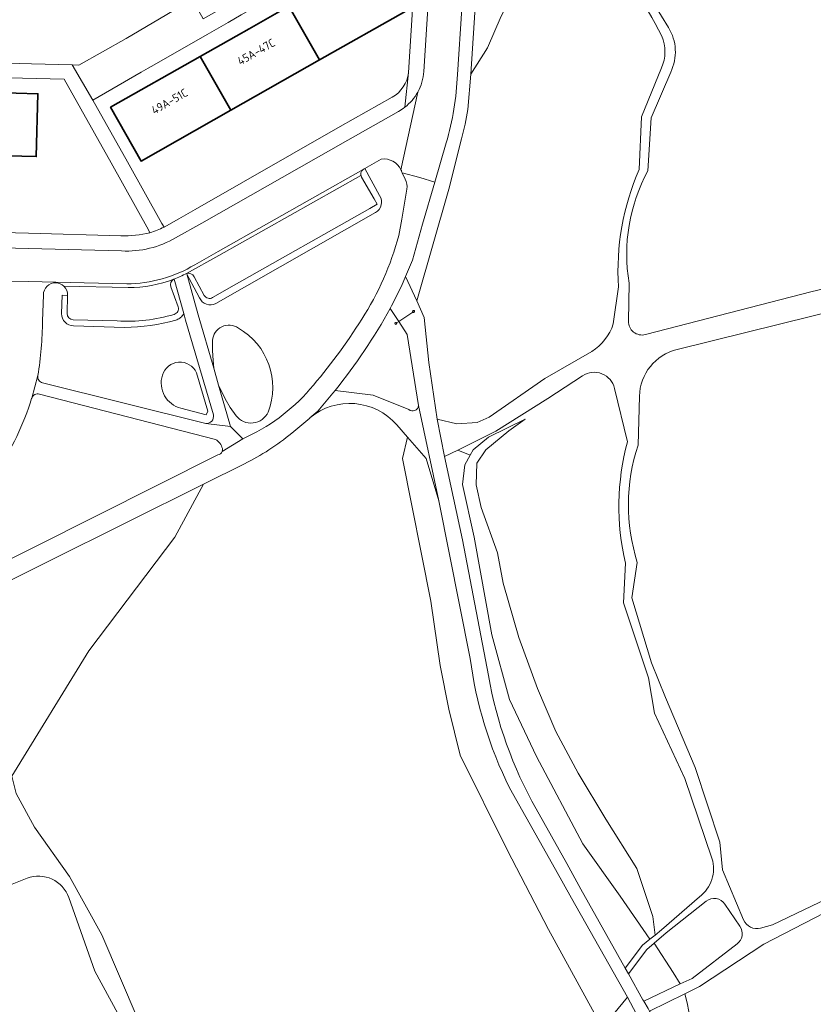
# Model space of a CAD drawing. Extents: x 152761 to 155748, y 459947 to 462743.
# Tile 106 of 256: x 154614 to 154744, y 460879 to 461040. Entities that reach past the tile are written whole.
import ezdxf
from ezdxf.enums import TextEntityAlignment as Align

# ---------------------------------------------------------------- set-up
doc = ezdxf.new("R2010")
doc.units = 0
doc.header["$LTSCALE"] = 0.75
for name, color, linetype, lineweight in [('B-RO-BV-GELEIDECONSTRUCTIE-G', 251, 'CONTINUOUS', 18), ('B-RO-GR-BEPLANTING_CULTUUR_BOSPLANTSOEN-GV', 251, 'CONTINUOUS', 18), ('B-RO-GR-BOS_LOOF-GV', 251, 'CONTINUOUS', 13), ('B-RO-GR-BOS_NAALD-GV', 251, 'CONTINUOUS', 13), ('B-RO-GR-GROENVOORZIENING-GV', 251, 'CONTINUOUS', 18), ('B-RO-GR-HAAG-GV', 251, 'CONTINUOUS', 13), ('B-RO-OG-BEBOUWING-GV', 6, 'CONTINUOUS', 35), ('B-RO-OG-BEBOUWING-T18', 1, 'CONTINUOUS', 18), ('B-RO-OG-TERREIN_CULTUURSCHEIDING-GV', 251, 'CONTINUOUS', 18), ('B-RO-OG-TERREIN_ONBEGROEID-GV', 251, 'CONTINUOUS', 18), ('B-RO-VH-VERHARDING_ASFALT-GV', 251, 'CONTINUOUS', 18), ('B-RO-VH-VERHARDING_BETONSTRAATSTEEN-GV', 251, 'CONTINUOUS', 18), ('B-RO-VH-VERHARDING_FUNDERING_ZAND-GV', 251, 'CONTINUOUS', 18), ('B-RO-VH-VERHARDING_HALFVERHARDING_GRIND-GV', 251, 'CONTINUOUS', 18), ('B-RO-VH-VERHARDING_TEGEL-GV', 251, 'CONTINUOUS', 18)]:
    doc.layers.add(name, color=color, linetype=linetype, lineweight=lineweight)
doc.styles.add('NLCS-ISO-M200-T18', font='NLCS-ISO.ttf', dxfattribs={"height": 0.36})

msp = doc.modelspace()

# ---------------------------------------------------------------- linework, layer by layer
at = {"layer": 'B-RO-BV-GELEIDECONSTRUCTIE-G'}
for points in [[(154678.354, 460992.621, 1.0059524), (154678.018, 460992.621)], [(154678.018, 460992.621, 0.1484412), (154678.046, 460992.527)], [(154678.046, 460992.527, 0.7380674), (154678.354, 460992.621)], [(154675.409, 460990.759, 0.6863993), (154675.106, 460990.669)], [(154675.106, 460990.669, 0.9258204), (154675.443, 460990.669)], [(154675.443, 460990.669, 0.1313777), (154675.409, 460990.759)]]:
    msp.add_lwpolyline(points, format="xyb", dxfattribs=at)
at = {"layer": 'B-RO-BV-GELEIDECONSTRUCTIE-G', "flags": 128}
for points in [[(154678.046, 460992.527), (154675.764, 460990.997)], [(154678.186, 460992.621), (154678.046, 460992.527)], [(154675.409, 460990.759), (154675.275, 460990.669)], [(154675.764, 460990.997), (154675.409, 460990.759)]]:
    msp.add_lwpolyline(points, dxfattribs=at)
at = {"layer": 'B-RO-GR-BEPLANTING_CULTUUR_BOSPLANTSOEN-GV'}
for points in [[(154649.479, 460989.9, 0.5839799), (154645.245, 460987.871)], [(154654.366, 460976.149, 0.3710873), (154649.479, 460989.9)], [(154642.636, 460982.59, 0.6888902), (154637.027, 460982.176)], [(154637.027, 460982.176, 0.4309988), (154640.073, 460976.779)], [(154649.099, 460975.54, 0.5599017), (154654.366, 460976.149)], [(154693.93, 460914.559, -0.0842594), (154687.465, 460935.792)], [(154690.456, 460932.967, 0.0857405), (154698.274, 460911.135)]]:
    msp.add_lwpolyline(points, format="xyb", dxfattribs=at)
at = {"layer": 'B-RO-GR-BEPLANTING_CULTUUR_BOSPLANTSOEN-GV', "flags": 128}
for points in [[(154645.245, 460987.871), (154645.218, 460986.22), (154645.341, 460984.574), (154645.434, 460983.331)], [(154645.434, 460983.331), (154646.232, 460980.576), (154646.598, 460979.798), (154647.301, 460978.305), (154648.137, 460976.881), (154649.099, 460975.54)], [(154640.073, 460976.779), (154644.229, 460975.701), (154644.462, 460976.307), (154642.636, 460982.59)], [(154687.465, 460935.792), (154682.32, 460961.594), (154680.236, 460968.544), (154677.203, 460972.036), (154676.361, 460968.534), (154680.991, 460945.137), (154682.561, 460934.639), (154683.968, 460927.441), (154685.808, 460919.937), (154693.495, 460904.406), (154700.274, 460891.381), (154708.774, 460875.904), (154709.131, 460875.301), (154713.251, 460880.25), (154704.059, 460896.521), (154701.451, 460901.166), (154693.93, 460914.559)], [(154703.275, 460902.161), (154705.609, 460897.972), (154712.842, 460885.04), (154715.679, 460888.777), (154716.899, 460889.754), (154712.018, 460896.802), (154705.904, 460905.388), (154698.341, 460919.698), (154693.9, 460929.049), (154690.983, 460939.646), (154688.105, 460955.661), (154686.201, 460964.292), (154686.57, 460967.49), (154687.482, 460969.098), (154685.428, 460969.925), (154683.265, 460968.848), (154686.213, 460955.234), (154690.456, 460932.967)], [(154698.274, 460911.135), (154703.275, 460902.161)], [(154724.429, 460873.834), (154723.857, 460875.084), (154723.032, 460879.346), (154722.633, 460880.847), (154716.843, 460877.979), (154721.872, 460869.572)]]:
    msp.add_lwpolyline(points, dxfattribs=at)
msp.add_lwpolyline([(154713.377, 460884.084), (154715.757, 460879.829), (154715.888, 460879.605), (154721.88, 460882.436), (154720.694, 460884.295), (154717.622, 460889.124), (154716.392, 460888.062)], close=True, dxfattribs=at)
at = {"layer": 'B-RO-GR-BOS_LOOF-GV', "flags": 128}
for points in [[(154787.507, 461074.074), (154768.569, 461069.756), (154740.74, 461063.697), (154711.888, 461056.18), (154712.054, 461052.073), (154716.521, 461044.81), (154719.954, 461039.148)], [(154698.705, 461055.862), (154696.226, 461048.271), (154692.515, 461040.989), (154690.279, 461035.817), (154687.584, 461031.526), (154687.089, 461025.74), (154686.65, 461023.307), (154686.034, 461020.913), (154683.979, 461012.688), (154678.713, 460994.345), (154679.943, 460991.619), (154680.677, 460984.292), (154682.048, 460974.997), (154685.263, 460974.23), (154688.593, 460974.412), (154690.578, 460975.321), (154699.714, 460981.667), (154707.373, 460986.076)], [(154715.151, 461015.901), (154715.541, 461024.516), (154718.807, 461032.538)], [(154720.326, 461031.858), (154717.087, 461024.359), (154716.574, 461015.683)], [(154716.173, 460988.842), (154743.516, 460995.908), (154773.686, 461002.943), (154787.394, 461005.736), (154792.209, 461006.852)], [(154710.905, 460990.6), (154711.748, 460996.653)], [(154713.489, 460997.284), (154713.378, 460991.047)], [(154705.87, 460982.101), (154700.168, 460978.346), (154691.645, 460973.02), (154685.428, 460969.925), (154687.482, 460969.098), (154687.975, 460969.966), (154690.458, 460972.044), (154696.476, 460974.96), (154693.778, 460973.067), (154690.016, 460969.941), (154688.539, 460967.747), (154688.455, 460964.234), (154689.262, 460960.522), (154691.917, 460953.054), (154692.863, 460948.114), (154695.426, 460939.218), (154698.464, 460930.864), (154701.484, 460923.796), (154705.153, 460916.985), (154709.691, 460909.444), (154714.747, 460901.373), (154717.413, 460893.502), (154717.756, 460890.441), (154718.81, 460891.286), (154725.011, 460896.727)], [(154713.224, 460971.273), (154711.125, 460980.023)], [(154727.079, 460903.023), (154722.644, 460916.1), (154717.664, 460926.815), (154716.685, 460932.598), (154712.596, 460944.911), (154712.896, 460951.384)], [(154748.162, 460894.895), (154745.539, 460894.092), (154735.573, 460888.949), (154725.013, 460882.026), (154722.633, 460880.847), (154723.032, 460879.346), (154723.857, 460875.084), (154724.429, 460873.834)]]:
    msp.add_lwpolyline(points, dxfattribs=at)
for points in [[(154687.584, 461031.526), (154690.279, 461035.817), (154692.515, 461040.989), (154696.226, 461048.271), (154698.705, 461055.862), (154689.211, 461056.792)], [(154716.899, 460889.754), (154717.756, 460890.441), (154717.413, 460893.502), (154714.747, 460901.373), (154709.691, 460909.444), (154705.153, 460916.985), (154701.484, 460923.796), (154698.464, 460930.864), (154695.426, 460939.218), (154692.863, 460948.114), (154691.917, 460953.054), (154689.262, 460960.522), (154688.455, 460964.234), (154688.539, 460967.747), (154690.016, 460969.941), (154693.778, 460973.067), (154696.476, 460974.96), (154690.458, 460972.044), (154687.975, 460969.966), (154687.482, 460969.098), (154686.57, 460967.49), (154686.201, 460964.292), (154688.105, 460955.661), (154690.983, 460939.646), (154693.9, 460929.049), (154698.341, 460919.698), (154705.904, 460905.388), (154712.018, 460896.802)]]:
    msp.add_lwpolyline(points, close=True, dxfattribs=at)
at = {"layer": 'B-RO-GR-BOS_LOOF-GV'}
for points in [[(154718.846, 461037.744, 0.0552358), (154708.729, 461053.189)], [(154719.954, 461039.148, -0.2554253), (154720.326, 461031.858)], [(154718.807, 461032.538, 0.2099498), (154718.846, 461037.744)], [(154711.748, 460996.653, -0.1189153), (154715.151, 461015.901)], [(154716.574, 461015.683, 0.1663656), (154713.489, 460997.284)], [(154707.373, 460986.076, 0.1794927), (154710.905, 460990.6)], [(154713.378, 460991.047, 0.4960317), (154716.173, 460988.842)], [(154711.125, 460980.023, 0.520259), (154705.87, 460982.101)], [(154712.896, 460951.384, -0.1231842), (154713.224, 460971.273)], [(154725.011, 460896.727, 0.3182861), (154727.079, 460903.023)]]:
    msp.add_lwpolyline(points, format="xyb", dxfattribs=at)
at = {"layer": 'B-RO-GR-BOS_NAALD-GV', "flags": 128}
for points in [[(154791.591, 461002.706), (154779.331, 461000.127), (154749.384, 460993.333), (154721.355, 460986.407)], [(154735.054, 460891.594), (154736.997, 460892.149), (154756.248, 460901.368), (154764.332, 460908.018), (154771.1, 460912.797), (154776.448, 460923.409), (154782.731, 460935.553), (154785.479, 460940.519), (154786.983, 460945.898), (154787.374, 460948.893), (154782.159, 460947.142), (154773.451, 460947.6), (154764.281, 460949.261), (154754.126, 460956.019), (154749.798, 460962.596), (154747.754, 460968.244), (154747.181, 460974.484), (154749.8, 460981.544), (154756.017, 460986.683), (154766.479, 460990.976), (154776.314, 460992.308), (154785.486, 460991.235), (154789.645, 460988.676)], [(154715.184, 460978.747), (154714.96, 460970.707)], [(154661.184, 460975.175), (154661.179, 460975.171), (154658.218, 460972.69)], [(154698.836, 460862.934), (154709.131, 460875.301), (154708.774, 460875.904), (154700.274, 460891.381), (154693.495, 460904.406), (154685.808, 460919.937), (154683.968, 460927.441), (154682.561, 460934.639), (154680.991, 460945.137), (154676.361, 460968.534), (154677.203, 460972.036), (154675.463, 460974.039)], [(154650.467, 460967.682), (154643.766, 460964.348), (154639.092, 460955.62), (154624.963, 460937.003), (154612.363, 460916.501), (154613.064, 460913.663), (154616.052, 460908.154), (154621.814, 460900.066), (154627.099, 460890.462), (154639, 460862.636), (154640.624, 460854.458)], [(154714.845, 460951.522), (154713.937, 460945.68), (154717.161, 460935.051), (154719.475, 460929.379), (154724.319, 460917.918), (154728.369, 460905.698), (154728.818, 460901.112), (154732.259, 460892.934)], [(154614.893, 460899.754), (154611.847, 460898.585)], [(154638.46, 460845.362), (154639.163, 460851.485), (154633.747, 460865.541), (154631.093, 460875.104), (154625.951, 460884.512), (154621.691, 460896.612)], [(154726.118, 460896.001), (154719.571, 460890.806), (154717.622, 460889.124), (154720.694, 460884.295), (154721.88, 460882.436), (154723.812, 460883.349), (154731.192, 460888.986)], [(154731.664, 460891.897), (154729.193, 460895.532)]]:
    msp.add_lwpolyline(points, dxfattribs=at)
at = {"layer": 'B-RO-GR-BOS_NAALD-GV'}
for points in [[(154721.355, 460986.407, 0.3371489), (154715.184, 460978.747)], [(154675.463, 460974.039, 0.4089944), (154661.184, 460975.175)], [(154658.218, 460972.69, -0.0613792), (154650.467, 460967.682)], [(154714.96, 460970.707, 0.1576755), (154714.845, 460951.522)], [(154621.691, 460896.612, 0.4225095), (154614.893, 460899.754)], [(154729.193, 460895.532, 0.4361204), (154726.118, 460896.001)], [(154732.259, 460892.934, 0.379943), (154735.054, 460891.594)], [(154731.192, 460888.986, 0.3985381), (154731.664, 460891.897)]]:
    msp.add_lwpolyline(points, format="xyb", dxfattribs=at)
at = {"layer": 'B-RO-GR-GROENVOORZIENING-GV'}
for points in [[(154669.929, 461015.915, 0.3754328), (154669.635, 461014.7)], [(154669.635, 461014.7, 0.0194102), (154669.67, 461014.639)], [(154671.951, 461008.827, 0.4330581), (154672.621, 461011.621)], [(154638.915, 460997.933, 0.3780123), (154638.432, 460996.676)], [(154642.228, 460998.32, 0.3355548), (154641.003, 460998.865)], [(154643.102, 460994.867, 0.4240904), (154645.807, 460993.932)], [(154645.258, 460994.918, -0.4323289), (154643.903, 460995.246)], [(154639.617, 460993.378, -0.4279368), (154638.942, 460992.151)], [(154620.484, 460992.287, 0.4010412), (154622.487, 460990.263)], [(154622.409, 460991.252, -0.3988109), (154621.424, 460992.293)], [(154638.942, 460992.151, -0.08692), (154629.622, 460991.079)], [(154630.838, 460990.026, 0.0644), (154639.239, 460991.219)]]:
    msp.add_lwpolyline(points, format="xyb", dxfattribs=at)
at = {"layer": 'B-RO-GR-GROENVOORZIENING-GV', "flags": 128}
for points in [[(154672.621, 461011.621), (154670.193, 461016.064), (154670.091, 461016.006), (154669.929, 461015.915)], [(154669.67, 461014.639), (154671.704, 461011.071), (154672.204, 461010.193), (154670.997, 461009.509), (154648.818, 460996.952), (154645.258, 460994.918)], [(154645.807, 460993.932), (154671.951, 461008.827)], [(154639.239, 460991.219), (154639.409, 460991.274), (154639.573, 460991.343), (154639.73, 460991.427), (154639.88, 460991.525), (154640.02, 460991.635), (154640.149, 460991.757), (154640.268, 460991.891), (154640.374, 460992.034), (154640.466, 460992.186), (154640.525, 460992.306), (154638.938, 460997.898), (154638.915, 460997.933)], [(154641.003, 460998.865), (154643.102, 460994.867)], [(154643.903, 460995.246), (154642.228, 460998.32)], [(154638.432, 460996.676), (154639.617, 460993.378)], [(154621.424, 460992.293), (154621.504, 460995.252), (154620.601, 460995.287), (154620.484, 460992.287)], [(154629.622, 460991.079), (154622.409, 460991.252)], [(154622.487, 460990.263), (154630.838, 460990.026)]]:
    msp.add_lwpolyline(points, dxfattribs=at)
at = {"layer": 'B-RO-GR-HAAG-GV'}
for points in [[(154669.929, 461015.915, 0.3754328), (154669.635, 461014.7)], [(154669.635, 461014.7, 0.0194102), (154669.67, 461014.639)], [(154671.951, 461008.827, 0.4330581), (154672.621, 461011.621)], [(154638.915, 460997.933, 0.3780123), (154638.432, 460996.676)], [(154642.228, 460998.32, 0.3355548), (154641.003, 460998.865)], [(154643.102, 460994.867, 0.4240904), (154645.807, 460993.932)], [(154645.258, 460994.918, -0.4323289), (154643.903, 460995.246)], [(154639.617, 460993.378, -0.4279368), (154638.942, 460992.151)], [(154620.484, 460992.287, 0.4010412), (154622.487, 460990.263)], [(154622.409, 460991.252, -0.3988109), (154621.424, 460992.293)], [(154638.942, 460992.151, -0.08692), (154629.622, 460991.079)], [(154630.838, 460990.026, 0.0644), (154639.239, 460991.219)]]:
    msp.add_lwpolyline(points, format="xyb", dxfattribs=at)
at = {"layer": 'B-RO-GR-HAAG-GV', "flags": 128}
for points in [[(154672.621, 461011.621), (154670.193, 461016.064), (154670.091, 461016.006), (154669.929, 461015.915)], [(154669.67, 461014.639), (154671.704, 461011.071), (154672.204, 461010.193), (154670.997, 461009.509), (154648.818, 460996.952), (154645.258, 460994.918)], [(154645.807, 460993.932), (154671.951, 461008.827)], [(154639.239, 460991.219), (154639.409, 460991.274), (154639.573, 460991.343), (154639.73, 460991.427), (154639.88, 460991.525), (154640.02, 460991.635), (154640.149, 460991.757), (154640.268, 460991.891), (154640.374, 460992.034), (154640.466, 460992.186), (154640.525, 460992.306), (154638.938, 460997.898), (154638.915, 460997.933)], [(154641.003, 460998.865), (154643.102, 460994.867)], [(154643.903, 460995.246), (154642.228, 460998.32)], [(154638.432, 460996.676), (154639.617, 460993.378)], [(154621.424, 460992.293), (154621.504, 460995.252), (154620.601, 460995.287), (154620.484, 460992.287)], [(154629.622, 460991.079), (154622.409, 460991.252)], [(154622.487, 460990.263), (154630.838, 460990.026)]]:
    msp.add_lwpolyline(points, dxfattribs=at)
at = {"layer": 'B-RO-OG-BEBOUWING-GV', "flags": 128}
for points in [[(154676.915, 461041.847), (154671.917, 461050.671), (154665.636, 461047.113), (154663.549, 461045.931), (154657.744, 461042.643), (154662.776, 461033.838)], [(154643.239, 461034.427), (154648.271, 461025.623), (154662.776, 461033.838), (154657.744, 461042.643), (154651.238, 461038.958), (154649.107, 461037.751)], [(154648.271, 461025.623), (154643.239, 461034.427), (154636.927, 461030.851), (154634.795, 461029.644), (154628.538, 461026.1), (154633.537, 461017.276)], [(154606.658, 461028.558), (154600.337, 461028.718), (154600.016, 461018.407), (154616.368, 461017.994), (154616.629, 461028.306), (154609.456, 461028.488)]]:
    msp.add_lwpolyline(points, close=True, dxfattribs=at)
at = {"layer": 'B-RO-OG-TERREIN_CULTUURSCHEIDING-GV', "flags": 128}
for points in [[(154678.713, 460994.345), (154683.979, 461012.688), (154686.034, 461020.913), (154686.65, 461023.307), (154687.089, 461025.74), (154687.584, 461031.526), (154689.211, 461056.792), (154686.988, 461057.01), (154686.106, 461042.288), (154685.358, 461031.457)], [(154683.522, 461020.242), (154681.645, 461013.839), (154679.629, 461006.949), (154678.021, 461001.042), (154676.874, 460998.364), (154678.713, 460994.345)], [(154672.903, 461017.598), (154670.193, 461016.064), (154672.621, 461011.621)], [(154676.799, 461014.289), (154676.315, 461015.349)], [(154675.762, 461005.077), (154676.265, 461007.736), (154677.102, 461012.684)], [(154671.951, 461008.827), (154645.807, 460993.932)], [(154643.102, 460994.867), (154641.003, 460998.865), (154641.024, 460998.809), (154642.898, 460992.086), (154645.434, 460983.331), (154645.341, 460984.574), (154645.218, 460986.22), (154645.245, 460987.871)], [(154617.541, 460995.333), (154617.398, 460991.059)], [(154620.484, 460992.287), (154620.601, 460995.287), (154621.504, 460995.252), (154621.505, 460995.284)], [(154679.01, 460977.208), (154677.151, 460988.876), (154675.764, 460990.997), (154674.368, 460993.13)], [(154645.387, 460975.679), (154640.836, 460991.212), (154640.525, 460992.306), (154640.466, 460992.186), (154640.374, 460992.034), (154640.268, 460991.891), (154640.149, 460991.757), (154640.02, 460991.635), (154639.88, 460991.525), (154639.73, 460991.427), (154639.573, 460991.343), (154639.409, 460991.274), (154639.239, 460991.219)], [(154630.838, 460990.026), (154622.487, 460990.263)], [(154642.636, 460982.59), (154644.462, 460976.307), (154644.229, 460975.701), (154640.073, 460976.779)], [(154617.408, 460980.96), (154644.157, 460974.269)], [(154649.099, 460975.54), (154648.137, 460976.881), (154647.301, 460978.305), (154646.598, 460979.798), (154646.232, 460980.576), (154648.207, 460973.755), (154650.208, 460971.781)], [(154615.617, 460978.425), (154615.605, 460978.379)], [(154645.728, 460971.666), (154616.883, 460979.07)], [(154665.342, 460979.697), (154671.557, 460978.898), (154677.398, 460976.542)], [(154606.221, 460949.11), (154646.138, 460969.154)]]:
    msp.add_lwpolyline(points, dxfattribs=at)
at = {"layer": 'B-RO-OG-TERREIN_CULTUURSCHEIDING-GV'}
for points in [[(154685.358, 461031.457, -0.0647368), (154683.522, 461020.242)], [(154676.126, 461015.84, 0.3202104), (154672.903, 461017.598)], [(154676.315, 461015.349, 0.0433958), (154676.126, 461015.84)], [(154677.102, 461012.684, 0.143856), (154676.799, 461014.289)], [(154672.621, 461011.621, -0.4330581), (154671.951, 461008.827)], [(154669.696, 460991.373, 0.0780894), (154675.762, 461005.077)], [(154619.574, 460997.337, 0.4203596), (154617.541, 460995.333)], [(154620.905, 460996.755, 0.1859286), (154619.574, 460997.337)], [(154621.505, 460995.284, 0.2052594), (154620.905, 460996.755)], [(154645.807, 460993.932, -0.4240904), (154643.102, 460994.867)], [(154674.368, 460993.13, -0.0424329), (154665.342, 460979.697)], [(154622.487, 460990.263, -0.4010412), (154620.484, 460992.287)], [(154639.239, 460991.219, -0.0644), (154630.838, 460990.026)], [(154661.199, 460979.871, 0.0377633), (154669.696, 460991.373)], [(154617.398, 460991.059, -0.0386355), (154616.62, 460982.127)], [(154645.245, 460987.871, -0.5839799), (154649.479, 460989.9)], [(154649.479, 460989.9, -0.3710873), (154654.366, 460976.149)], [(154637.027, 460982.176, -0.6888902), (154642.636, 460982.59)], [(154616.62, 460982.127, 0.4199335), (154617.408, 460980.96)], [(154640.073, 460976.779, -0.4309988), (154637.027, 460982.176)], [(154650.208, 460971.781, 0.1101062), (154661.199, 460979.871)], [(154615.605, 460978.379, -0.0770418), (154609.787, 460966.361)], [(154616.883, 460979.07, 0.4287033), (154615.617, 460978.425)], [(154677.398, 460976.542, 0.5856047), (154679.01, 460977.208)], [(154644.157, 460974.269, 0.4992459), (154645.387, 460975.679)], [(154654.366, 460976.149, -0.5599017), (154649.099, 460975.54)], [(154646.855, 460970.154, 0.2080825), (154645.728, 460971.666)], [(154646.138, 460969.154, 0.273639), (154646.809, 460969.659)], [(154646.809, 460969.659, 0.1575295), (154646.855, 460970.154)]]:
    msp.add_lwpolyline(points, format="xyb", dxfattribs=at)
at = {"layer": 'B-RO-OG-TERREIN_CULTUURSCHEIDING-GV', "flags": 128}
msp.add_lwpolyline([(154605.554, 460945.339), (154608.489, 460934.172), (154610.982, 460922.092), (154612.363, 460916.501), (154624.963, 460937.003), (154639.092, 460955.62), (154643.766, 460964.348)], close=True, dxfattribs=at)
at = {"layer": 'B-RO-OG-TERREIN_ONBEGROEID-GV', "flags": 128}
for points in [[(154664.967, 460979.233), (154662.504, 460976.281), (154661.184, 460975.175)], [(154677.398, 460976.542), (154671.557, 460978.898), (154665.342, 460979.697), (154665.332, 460979.684), (154664.967, 460979.233)], [(154675.463, 460974.039), (154677.203, 460972.036), (154680.236, 460968.544), (154682.32, 460961.594), (154679.01, 460977.208)]]:
    msp.add_lwpolyline(points, dxfattribs=at)
at = {"layer": 'B-RO-OG-TERREIN_ONBEGROEID-GV'}
for points in [[(154661.184, 460975.175, -0.4089944), (154675.463, 460974.039)], [(154679.01, 460977.208, -0.5856047), (154677.398, 460976.542)]]:
    msp.add_lwpolyline(points, format="xyb", dxfattribs=at)
at = {"layer": 'B-RO-VH-VERHARDING_ASFALT-GV', "flags": 128}
for points in [[(154683.322, 461140.329), (154683.123, 461122.672), (154681.806, 461101.786), (154681.663, 461098.994), (154679.972, 461072.884), (154679.225, 461060.735), (154678.999, 461057.859), (154678.013, 461042.125), (154677.38, 461031.774), (154676.742, 461026.084)], [(154679.866, 461031.923), (154680.587, 461043.171), (154681.793, 461062.311), (154681.885, 461063.822), (154682.457, 461072.828), (154682.748, 461077.728), (154682.864, 461079.583), (154682.924, 461080.632), (154683.025, 461081.888), (154684.096, 461098.789), (154685.618, 461122.706)], [(154688.314, 461077.269), (154685.174, 461077.518), (154682.748, 461077.728), (154682.457, 461072.828), (154681.885, 461063.822), (154681.793, 461062.311), (154680.587, 461043.171), (154679.866, 461031.923)], [(154685.358, 461031.457), (154686.106, 461042.288), (154686.988, 461057.01), (154687.045, 461057.958), (154687.118, 461059.177), (154688.016, 461072.37), (154688.314, 461077.269)], [(154676.742, 461026.084), (154677.38, 461031.774)], [(154676.126, 461015.84), (154678.882, 461028.581)], [(154678.882, 461028.581), (154676.126, 461015.84)], [(154674.681, 461027.717), (154666.179, 461022.919), (154642.38, 461009.36), (154639.711, 461007.819), (154637.3, 461006.452)], [(154675.693, 461025.398), (154667.439, 461020.705), (154643.522, 461007.114), (154639.207, 461004.7)], [(154639.207, 461004.7), (154643.522, 461007.114), (154667.439, 461020.705), (154675.693, 461025.398)], [(154676.315, 461015.349), (154679.205, 461014.569), (154681.645, 461013.839), (154683.522, 461020.242)], [(154642.358, 461000.291), (154646.18, 461002.435), (154669.929, 461015.915), (154670.091, 461016.006), (154670.193, 461016.064), (154672.903, 461017.598)], [(154630.235, 461005.022), (154615.096, 461005.462), (154591.777, 461006.057)], [(154630.357, 461002.541), (154615.12, 461002.94), (154591.365, 461003.559), (154587.393, 461003.662)], [(154587.393, 461003.662), (154591.365, 461003.559), (154615.12, 461002.94), (154630.357, 461002.541)], [(154589.225, 460998.14), (154591.337, 460998.124), (154593.589, 460998.093), (154599.289, 460997.971), (154605.243, 460997.763), (154607.45, 460997.725), (154609.126, 460997.648), (154615.099, 460997.558), (154619.566, 460997.45), (154631.19, 460997.156)]]:
    msp.add_lwpolyline(points, dxfattribs=at)
at = {"layer": 'B-RO-VH-VERHARDING_ASFALT-GV'}
for points in [[(154677.38, 461031.774, -0.2294383), (154674.681, 461027.717)], [(154678.882, 461028.581, 0.1089838), (154679.866, 461031.923)], [(154679.866, 461031.923, -0.1089838), (154678.882, 461028.581)], [(154683.522, 461020.242, 0.0647368), (154685.358, 461031.457)], [(154676.742, 461026.084, 0.1028398), (154678.882, 461028.581)], [(154678.882, 461028.581, -0.1028398), (154676.742, 461026.084)], [(154676.742, 461026.084, -0.0398346), (154675.693, 461025.398)], [(154675.693, 461025.398, 0.0398346), (154676.742, 461026.084)], [(154672.903, 461017.598, -0.3202104), (154676.126, 461015.84)], [(154676.126, 461015.84, -0.0433958), (154676.315, 461015.349)], [(154637.3, 461006.452, -0.048143), (154634.998, 461005.529)], [(154634.998, 461005.529, -0.0661231), (154630.235, 461005.022)], [(154639.207, 461004.7, -0.1454245), (154630.357, 461002.541)], [(154630.357, 461002.541, 0.1454245), (154639.207, 461004.7)], [(154631.19, 460997.156, 0.134417), (154642.358, 461000.291)]]:
    msp.add_lwpolyline(points, format="xyb", dxfattribs=at)
at = {"layer": 'B-RO-VH-VERHARDING_BETONSTRAATSTEEN-GV', "flags": 128}
for points in [[(154669.929, 461015.915), (154646.18, 461002.435), (154642.358, 461000.291)], [(154641.003, 460998.865), (154646.306, 461001.784), (154669.521, 461014.899), (154669.635, 461014.7)], [(154669.635, 461014.7), (154669.521, 461014.899), (154646.306, 461001.784), (154641.003, 460998.865)], [(154645.258, 460994.918), (154648.818, 460996.952), (154670.997, 461009.509), (154672.204, 461010.193), (154671.704, 461011.071), (154669.67, 461014.639)], [(154619.574, 460997.337), (154619.566, 460997.45), (154615.099, 460997.558), (154609.126, 460997.648)], [(154638.915, 460997.933), (154638.938, 460997.898), (154640.525, 460992.306), (154640.836, 460991.212), (154645.387, 460975.679)], [(154644.157, 460974.269), (154648.207, 460973.755), (154646.232, 460980.576), (154645.434, 460983.331), (154642.898, 460992.086), (154641.024, 460998.809), (154641.003, 460998.865)], [(154642.228, 460998.32), (154643.903, 460995.246)], [(154631.19, 460997.156), (154619.566, 460997.45), (154619.574, 460997.337)], [(154631.439, 460996.541), (154620.905, 460996.755)], [(154620.905, 460996.755), (154631.439, 460996.541)], [(154639.617, 460993.378), (154638.432, 460996.676)], [(154617.398, 460991.059), (154617.541, 460995.333)], [(154621.505, 460995.284), (154621.504, 460995.252), (154621.424, 460992.293)], [(154622.409, 460991.252), (154629.622, 460991.079)], [(154615.605, 460978.379), (154615.617, 460978.425), (154616.62, 460982.127)]]:
    msp.add_lwpolyline(points, dxfattribs=at)
at = {"layer": 'B-RO-VH-VERHARDING_BETONSTRAATSTEEN-GV'}
for points in [[(154669.635, 461014.7, -0.3754328), (154669.929, 461015.915)], [(154669.67, 461014.639, -0.0194102), (154669.635, 461014.7)], [(154642.358, 461000.291, -0.134417), (154631.19, 460997.156)], [(154638.915, 460997.933, -0.0936248), (154631.439, 460996.541)], [(154631.439, 460996.541, 0.0936248), (154638.915, 460997.933)], [(154638.432, 460996.676, -0.3780123), (154638.915, 460997.933)], [(154641.003, 460998.865, -0.0250449), (154638.915, 460997.933)], [(154638.915, 460997.933, 0.0250449), (154641.003, 460998.865)], [(154641.003, 460998.865, -0.3355548), (154642.228, 460998.32)], [(154617.541, 460995.333, -0.4203596), (154619.574, 460997.337)], [(154619.574, 460997.337, -0.1859286), (154620.905, 460996.755)], [(154620.905, 460996.755, -0.2052594), (154621.505, 460995.284)], [(154643.903, 460995.246, 0.4323289), (154645.258, 460994.918)], [(154638.942, 460992.151, 0.4279368), (154639.617, 460993.378)], [(154621.424, 460992.293, 0.3988109), (154622.409, 460991.252)], [(154629.622, 460991.079, 0.08692), (154638.942, 460992.151)], [(154616.62, 460982.127, 0.0386355), (154617.398, 460991.059)], [(154609.787, 460966.361, 0.0770418), (154615.605, 460978.379)], [(154645.387, 460975.679, -0.4992459), (154644.157, 460974.269)]]:
    msp.add_lwpolyline(points, format="xyb", dxfattribs=at)
at = {"layer": 'B-RO-VH-VERHARDING_FUNDERING_ZAND-GV', "flags": 128}
for points in [[(154719.954, 461039.148), (154716.521, 461044.81), (154712.054, 461052.073), (154711.888, 461056.18), (154740.74, 461063.697), (154768.569, 461069.756), (154787.507, 461074.074)], [(154718.807, 461032.538), (154715.541, 461024.516), (154715.151, 461015.901)], [(154716.574, 461015.683), (154717.087, 461024.359), (154720.326, 461031.858)], [(154792.209, 461006.852), (154787.394, 461005.736), (154773.686, 461002.943), (154743.516, 460995.908), (154716.173, 460988.842)], [(154721.355, 460986.407), (154749.384, 460993.333), (154779.331, 461000.127), (154791.591, 461002.706)], [(154711.748, 460996.653), (154710.905, 460990.6)], [(154713.378, 460991.047), (154713.489, 460997.284)], [(154707.373, 460986.076), (154699.714, 460981.667), (154690.578, 460975.321), (154688.593, 460974.412), (154685.263, 460974.23), (154682.048, 460974.997), (154683.265, 460968.848), (154685.428, 460969.925), (154691.645, 460973.02), (154700.168, 460978.346), (154705.87, 460982.101)], [(154789.55, 460982.597), (154789.512, 460971.858), (154788.302, 460955.989), (154787.374, 460948.893), (154786.983, 460945.898), (154785.479, 460940.519), (154782.731, 460935.553), (154776.448, 460923.409), (154771.1, 460912.797), (154764.332, 460908.018), (154756.248, 460901.368), (154736.997, 460892.149), (154735.054, 460891.594)], [(154711.125, 460980.023), (154713.224, 460971.273)], [(154714.96, 460970.707), (154715.184, 460978.747)], [(154712.896, 460951.384), (154712.596, 460944.911), (154716.685, 460932.598), (154717.664, 460926.815), (154722.644, 460916.1), (154727.079, 460903.023)], [(154732.259, 460892.934), (154728.818, 460901.112), (154728.369, 460905.698), (154724.319, 460917.918), (154719.475, 460929.379), (154717.161, 460935.051), (154713.937, 460945.68), (154714.845, 460951.522)], [(154639, 460862.636), (154627.099, 460890.462), (154621.814, 460900.066), (154616.052, 460908.154), (154613.064, 460913.663), (154612.363, 460916.501), (154610.982, 460922.092), (154608.489, 460934.172), (154605.554, 460945.339), (154603.844, 460944.488), (154610.039, 460920.204), (154610.14, 460916.183), (154610.276, 460910.814), (154611.142, 460902.426), (154609.657, 460899.028), (154605.898, 460890.802), (154600.939, 460882.521), (154596.101, 460870.964)], [(154611.847, 460898.585), (154614.893, 460899.754)], [(154621.691, 460896.612), (154625.951, 460884.512), (154631.093, 460875.104), (154633.747, 460865.541), (154639.163, 460851.485), (154638.46, 460845.362)], [(154725.011, 460896.727), (154718.81, 460891.286), (154717.756, 460890.441), (154716.899, 460889.754), (154715.679, 460888.777), (154712.842, 460885.04), (154713.377, 460884.084), (154716.392, 460888.062), (154717.622, 460889.124), (154719.571, 460890.806), (154726.118, 460896.001)], [(154731.192, 460888.986), (154723.812, 460883.349), (154721.88, 460882.436), (154715.888, 460879.605), (154716.596, 460878.392), (154716.843, 460877.979), (154722.633, 460880.847), (154725.013, 460882.026), (154735.573, 460888.949), (154745.539, 460894.092), (154748.162, 460894.895)], [(154729.193, 460895.532), (154731.664, 460891.897)], [(154698.399, 460860.388), (154710.461, 460873.058), (154714.684, 460877.494), (154713.251, 460880.25), (154709.131, 460875.301), (154698.836, 460862.934)]]:
    msp.add_lwpolyline(points, dxfattribs=at)
at = {"layer": 'B-RO-VH-VERHARDING_FUNDERING_ZAND-GV'}
for points in [[(154708.729, 461053.189, -0.0552358), (154718.846, 461037.744)], [(154720.326, 461031.858, 0.2554253), (154719.954, 461039.148)], [(154718.846, 461037.744, -0.2099498), (154718.807, 461032.538)], [(154715.151, 461015.901, 0.1189153), (154711.748, 460996.653)], [(154713.489, 460997.284, -0.1663656), (154716.574, 461015.683)], [(154710.905, 460990.6, -0.1794927), (154707.373, 460986.076)], [(154716.173, 460988.842, -0.4960317), (154713.378, 460991.047)], [(154715.184, 460978.747, -0.3371489), (154721.355, 460986.407)], [(154705.87, 460982.101, -0.520259), (154711.125, 460980.023)], [(154713.224, 460971.273, 0.1231842), (154712.896, 460951.384)], [(154714.845, 460951.522, -0.1576755), (154714.96, 460970.707)], [(154727.079, 460903.023, -0.3182861), (154725.011, 460896.727)], [(154614.893, 460899.754, -0.4225095), (154621.691, 460896.612)], [(154726.118, 460896.001, -0.4361204), (154729.193, 460895.532)], [(154735.054, 460891.594, -0.379943), (154732.259, 460892.934)], [(154731.664, 460891.897, -0.3985381), (154731.192, 460888.986)]]:
    msp.add_lwpolyline(points, format="xyb", dxfattribs=at)
at = {"layer": 'B-RO-VH-VERHARDING_HALFVERHARDING_GRIND-GV', "flags": 128}
for points in [[(154690.456, 460932.967), (154686.213, 460955.234), (154683.265, 460968.848), (154682.048, 460974.997), (154680.677, 460984.292), (154679.943, 460991.619), (154678.713, 460994.345), (154676.874, 460998.364), (154676.19, 460996.768), (154674.595, 460993.541), (154674.368, 460993.13), (154675.764, 460990.997), (154677.151, 460988.876), (154679.01, 460977.208), (154682.32, 460961.594), (154687.465, 460935.792)], [(154693.93, 460914.559), (154701.451, 460901.166), (154704.059, 460896.521), (154713.251, 460880.25), (154714.684, 460877.494), (154720.675, 460867.577)], [(154721.872, 460869.572), (154716.843, 460877.979), (154716.596, 460878.392), (154715.888, 460879.605), (154715.757, 460879.829), (154713.377, 460884.084), (154712.842, 460885.04), (154705.609, 460897.972), (154703.275, 460902.161), (154698.274, 460911.135)]]:
    msp.add_lwpolyline(points, dxfattribs=at)
at = {"layer": 'B-RO-VH-VERHARDING_HALFVERHARDING_GRIND-GV'}
for points in [[(154687.465, 460935.792, 0.0842594), (154693.93, 460914.559)], [(154698.274, 460911.135, -0.0857405), (154690.456, 460932.967)]]:
    msp.add_lwpolyline(points, format="xyb", dxfattribs=at)
at = {"layer": 'B-RO-VH-VERHARDING_TEGEL-GV', "flags": 128}
msp.add_lwpolyline([(154647.829, 461039.99), (154649.953, 461041.208), (154662.226, 461048.248), (154663.247, 461048.834), (154664.309, 461049.438), (154675.341, 461055.712), (154678.999, 461057.859), (154679.225, 461060.735), (154676.784, 461059.352), (154661.966, 461050.874), (154643.708, 461040.558), (154641.981, 461043.763), (154641.962, 461043.8), (154639.881, 461042.532), (154631.077, 461037.354), (154623.357, 461032.996), (154622.252, 461033.027), (154625.629, 461027.249), (154628.767, 461029.047), (154633.554, 461031.819), (154634.683, 461032.473), (154635.676, 461033.04), (154644.392, 461038.019)], close=True, dxfattribs=at)
for points in [[(154625.629, 461027.249), (154622.252, 461033.027), (154615.579, 461033.213), (154601.348, 461033.606), (154590.744, 461033.904), (154581.97, 461034.155), (154581.872, 461031.696), (154586.659, 461031.595), (154590.211, 461031.508), (154592.033, 461031.464), (154593.009, 461031.437), (154606.737, 461031.06), (154608.179, 461031.021), (154609.535, 461030.984), (154620.934, 461030.674), (154628.616, 461016.97), (154634.779, 461005.994), (154634.998, 461005.529)], [(154637.3, 461006.452), (154636.964, 461007.043), (154631.303, 461017.136), (154625.629, 461027.249)], [(154674.368, 460993.13), (154674.595, 460993.541), (154676.19, 460996.768), (154676.874, 460998.364), (154678.021, 461001.042), (154679.629, 461006.949), (154681.645, 461013.839), (154679.205, 461014.569), (154676.315, 461015.349), (154676.799, 461014.289)], [(154677.102, 461012.684), (154676.265, 461007.736), (154675.762, 461005.077)], [(154616.62, 460982.127), (154615.617, 460978.425)], [(154646.809, 460969.659), (154650.208, 460971.781), (154648.207, 460973.755), (154644.157, 460974.269), (154617.408, 460980.96)], [(154616.883, 460979.07), (154645.728, 460971.666)], [(154658.218, 460972.69), (154661.179, 460975.171), (154661.184, 460975.175), (154662.504, 460976.281), (154664.967, 460979.233), (154665.332, 460979.684), (154665.342, 460979.697)], [(154650.208, 460971.781), (154646.809, 460969.659)], [(154646.138, 460969.154), (154606.221, 460949.11)], [(154582.925, 460934.082), (154603.844, 460944.488), (154605.554, 460945.339), (154643.766, 460964.348), (154650.467, 460967.682)]]:
    msp.add_lwpolyline(points, dxfattribs=at)
at = {"layer": 'B-RO-VH-VERHARDING_TEGEL-GV'}
for points in [[(154676.799, 461014.289, -0.143856), (154677.102, 461012.684)], [(154634.998, 461005.529, 0.048143), (154637.3, 461006.452)], [(154675.762, 461005.077, -0.0780894), (154669.696, 460991.373)], [(154665.342, 460979.697, 0.0424329), (154674.368, 460993.13)], [(154669.696, 460991.373, -0.0377633), (154661.199, 460979.871)], [(154617.408, 460980.96, -0.4199335), (154616.62, 460982.127)], [(154661.199, 460979.871, -0.1101062), (154650.208, 460971.781)], [(154615.617, 460978.425, -0.4287033), (154616.883, 460979.07)], [(154650.467, 460967.682, 0.0613792), (154658.218, 460972.69)], [(154645.728, 460971.666, -0.2080825), (154646.855, 460970.154)], [(154646.809, 460969.659, -0.273639), (154646.138, 460969.154)], [(154646.855, 460970.154, -0.1575295), (154646.809, 460969.659)]]:
    msp.add_lwpolyline(points, format="xyb", dxfattribs=at)

# ---------------------------------------------------------------- texts
at = {"layer": 'B-RO-OG-BEBOUWING-T18', "style": 'NLCS-ISO-M200-T18'}
for s, p in [('45A-47C', (154652.401, 461035.168)), ('49A-51C', (154638.192, 461027.048))]:
    msp.add_text(s, height=1.35, rotation=29.7, dxfattribs=at).set_placement(p, align=Align.MIDDLE)

doc.saveas('drawing.dxf')
